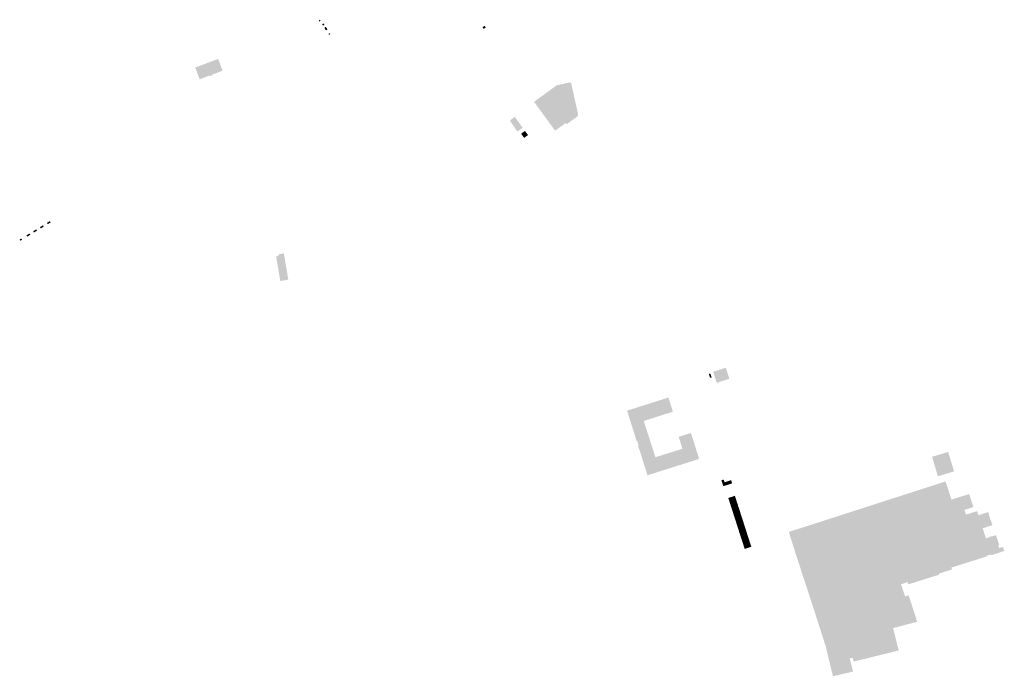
# Model space of a CAD drawing. Header units: inches. Extents: x 83371 to 84865, y 445805 to 446802.
import ezdxf

# ---------------------------------------------------------------- set-up
doc = ezdxf.new("R2010")
doc.units = ezdxf.units.IN
doc.header["$MEASUREMENT"] = 0

msp = doc.modelspace()

# ---------------------------------------------------------------- hatches: boundary and pattern name
for points in [[(83826.3, 446801.6), (83827.2, 446800.2), (83825.4, 446798.8), (83824.4, 446800.2), (83826.3, 446801.6), (83826.3, 446801.6)], [(83832, 446795.3), (83830, 446793.9), (83829.5, 446794.6), (83831.6, 446796), (83832, 446795.3), (83832, 446795.3)], [(83832, 446795.3), (83833, 446793.9), (83830.9, 446792.5), (83830.1, 446793.7), (83830, 446793.9), (83832, 446795.3), (83832, 446795.3)], [(83832.9, 446789.2), (83835.2, 446790.7), (83836.7, 446788.4), (83834.4, 446786.8), (83832.9, 446789.2), (83832.9, 446789.2)], [(83836.7, 446788.4), (83837.8, 446786.9), (83835.5, 446785.3), (83834.4, 446786.8), (83836.7, 446788.4), (83836.7, 446788.4)], [(84076.2, 446792.2), (84077.9, 446789.8), (84074.6, 446787.6), (84073.3, 446789.6), (84072.9, 446790.1), (84076.2, 446792.2), (84076.2, 446792.2)], [(83841.2, 446781.1), (83842, 446779.9), (83840, 446778.6), (83839.2, 446779.8), (83841.2, 446781.1), (83841.2, 446781.1)], [(83678.5, 446724.1), (83664, 446718.7), (83662.3, 446718), (83662.7, 446717), (83662, 446716.7), (83661.6, 446716.6), (83660.2, 446716.1), (83659.9, 446717.1), (83658.1, 446716.5), (83643.7, 446711.1), (83637, 446729), (83671.8, 446742), (83675.7, 446731.4), (83678.5, 446724.1), (83678.5, 446724.1)], [(84207.8, 446704), (84217.8, 446659.2), (84217.9, 446658.7), (84217.9, 446658.3), (84217.9, 446657.9), (84217.9, 446657.5), (84217.8, 446657), (84217.7, 446656.6), (84217.6, 446656.1), (84217.4, 446655.7), (84217.1, 446655.3), (84216.9, 446654.9), (84216.5, 446654.5), (84216.2, 446654.2), (84215.8, 446653.9), (84200.8, 446643), (84199.4, 446644.9), (84183.2, 446633.1), (84181.6, 446635.3), (84151.2, 446676.9), (84168.7, 446689.7), (84185.4, 446701.9), (84199.2, 446705), (84204.5, 446706.1), (84204.7, 446706.2), (84205, 446706.2), (84205.2, 446706.2), (84205.5, 446706.2), (84205.7, 446706.1), (84205.9, 446706.1), (84206.2, 446706), (84206.4, 446705.9), (84206.6, 446705.8), (84206.8, 446705.6), (84207, 446705.5), (84207.1, 446705.3), (84207.3, 446705.1), (84207.4, 446704.9), (84207.6, 446704.7), (84207.7, 446704.5), (84207.7, 446704.3), (84207.8, 446704), (84207.8, 446704)], [(84122.4, 446653.4), (84133.6, 446638.1), (84133.9, 446637.7), (84128.2, 446633.6), (84125.8, 446631.9), (84115.5, 446647.2), (84115.4, 446647.3), (84115.3, 446647.5), (84115.3, 446647.6), (84115.2, 446647.8), (84115.2, 446648), (84115.2, 446648.1), (84115.2, 446648.3), (84115.2, 446648.5), (84115.2, 446648.6), (84115.3, 446648.8), (84115.3, 446648.9), (84115.4, 446649.1), (84115.5, 446649.2), (84115.6, 446649.4), (84115.7, 446649.5), (84115.8, 446649.6), (84115.9, 446649.7), (84116.1, 446649.8), (84117.5, 446650.8), (84122.1, 446653.9), (84122.4, 446653.4), (84122.4, 446653.4)], [(84142, 446626.5), (84136.6, 446622.5), (84136.2, 446622.2), (84131.6, 446628.5), (84131.8, 446628.7), (84137.4, 446632.8), (84142, 446626.5), (84142, 446626.5)], [(83403.7, 446488.2), (83405.9, 446489.5), (83407.1, 446487.5), (83404.9, 446486.2), (83403.7, 446488.2), (83403.7, 446488.2)], [(83414.2, 446494.5), (83415.4, 446492.5), (83413.2, 446491.2), (83411.9, 446493.1), (83414.2, 446494.5), (83414.2, 446494.5)], [(83414.2, 446494.5), (83416.4, 446496), (83417.7, 446494), (83415.4, 446492.5), (83414.2, 446494.5), (83414.2, 446494.5)], [(83383.2, 446475.7), (83384.4, 446473.7), (83382.1, 446472.3), (83380.9, 446474.3), (83383.2, 446475.7), (83383.2, 446475.7)], [(83383.2, 446475.7), (83385.4, 446477.1), (83386.7, 446475.1), (83384.4, 446473.7), (83383.2, 446475.7), (83383.2, 446475.7)], [(83393.4, 446482), (83394.6, 446480), (83392.3, 446478.6), (83391.1, 446480.6), (83393.4, 446482), (83393.4, 446482)], [(83393.4, 446482), (83395.7, 446483.3), (83396.9, 446481.3), (83394.6, 446480), (83393.4, 446482), (83393.4, 446482)], [(83403.7, 446488.2), (83404.9, 446486.2), (83402.6, 446484.8), (83401.4, 446486.8), (83403.7, 446488.2), (83403.7, 446488.2)], [(83371.8, 446466.1), (83370.6, 446468.1), (83372.9, 446469.5), (83374.2, 446467.5), (83371.8, 446466.1), (83371.8, 446466.1)], [(83771.5, 446446.9), (83776.1, 446420), (83778.2, 446407.1), (83766.1, 446405), (83765.7, 446407.2), (83765.5, 446408.3), (83765.5, 446408.4), (83765.2, 446410.2), (83764.6, 446414.1), (83759.8, 446442.3), (83762.8, 446442.8), (83762.8, 446442.9), (83762.6, 446444.1), (83764.3, 446444.3), (83764.1, 446445.6), (83768.5, 446446.4), (83771, 446446.8), (83771.5, 446446.9), (83771.5, 446446.9)], [(84418.7, 446264.5), (84420.6, 446258.7), (84418.3, 446258), (84416.4, 446263.8), (84418.7, 446264.5), (84418.7, 446264.5)], [(84423, 446267.2), (84442.2, 446273.4), (84447.6, 446256.7), (84428.4, 446250.5), (84423, 446267.2), (84423, 446267.2)], [(84389.2, 446174.3), (84401.4, 446136.2), (84400.7, 446136), (84401.1, 446134.7), (84400.4, 446134.5), (84323.3, 446110.1), (84310.6, 446150.6), (84310.4, 446150.5), (84309.2, 446154.2), (84309.1, 446154.5), (84310, 446154.7), (84307.4, 446163), (84306.5, 446162.7), (84306.4, 446163), (84305.3, 446166.6), (84305.5, 446166.7), (84292.7, 446207.1), (84292.3, 446208.2), (84292.9, 446208.4), (84352.5, 446227.3), (84355.1, 446228.1), (84355.5, 446226.7), (84354.9, 446226.6), (84355, 446226.4), (84355.6, 446226.6), (84357.6, 446220.2), (84357, 446220), (84357, 446219.8), (84357.6, 446220), (84358.9, 446216.1), (84358.3, 446215.9), (84358.4, 446215.7), (84359, 446215.9), (84361, 446209.4), (84360.4, 446209.2), (84360.5, 446209.1), (84361, 446209.2), (84361.9, 446206.6), (84353.6, 446204), (84317.7, 446192.6), (84335.3, 446137.5), (84376.3, 446150.4), (84373.3, 446160.3), (84371.6, 446165.5), (84371.4, 446166.2), (84370.7, 446168.5), (84370.9, 446168.5), (84371.1, 446167.9), (84371.3, 446168), (84371.1, 446168.6), (84377.5, 446170.6), (84377.7, 446170), (84377.9, 446170.1), (84377.7, 446170.7), (84381.6, 446171.9), (84381.8, 446171.3), (84382, 446171.4), (84381.8, 446172), (84388.2, 446174), (84388.4, 446173.4), (84388.6, 446173.5), (84388.4, 446174.1), (84389.2, 446174.3)], [(84755.2, 446138.2), (84779.6, 446145.6), (84788.6, 446116), (84764.1, 446108.6), (84755.2, 446138.2), (84755.2, 446138.2)], [(84450.3, 446102.7), (84451.9, 446097.9), (84438.5, 446093.6), (84435.5, 446102.6), (84438.9, 446103.7), (84440.3, 446099.5), (84450.3, 446102.7), (84450.3, 446102.7)], [(84852.3, 446019.2), (84857.1, 446004.5), (84855.7, 446004), (84856.6, 446001.1), (84857.1, 445999.6), (84862.8, 446001.4), (84864.8, 445995.2), (84845, 445988.6), (84844.5, 445990), (84837.9, 445987.8), (84838.2, 445987), (84784.5, 445970), (84785.5, 445967.2), (84765.7, 445961), (84766.3, 445959.4), (84719.2, 445944.6), (84718.1, 445948.1), (84708.1, 445944.8), (84714.2, 445926.2), (84719.7, 445927.9), (84732.6, 445887.8), (84696.1, 445878.2), (84704.6, 445844.2), (84636.3, 445827.4), (84634.8, 445833.3), (84630.2, 445832.3), (84632.9, 445821.7), (84635.4, 445812.3), (84604.8, 445805), (84593.7, 445850.9), (84593, 445853.7), (84592.8, 445853.6), (84573.6, 445913.6), (84552, 445979.5), (84546.5, 445996.3), (84546.7, 445996.4), (84545.8, 445999.1), (84545.7, 445999.4), (84537.8, 446024.1), (84775.7, 446100.8), (84781.8, 446082), (84784.7, 446073.1), (84785.9, 446073.5), (84791.5, 446075.3), (84804.8, 446079.5), (84811.5, 446081.7), (84817.9, 446061.9), (84804.4, 446057.6), (84806.7, 446050.5), (84810.2, 446051.5), (84823.6, 446055.8), (84825.6, 446049.5), (84825.8, 446049.5), (84825.8, 446049.6), (84840.4, 446054.3), (84842.5, 446046.6), (84844, 446042), (84844.3, 446042.1), (84846.8, 446034.4), (84841.8, 446032.8), (84837.1, 446031.3), (84834.7, 446030.5), (84832.6, 446029.9), (84832.1, 446029.7), (84836.9, 446014.3), (84841.6, 446015.8), (84841.7, 446015.8), (84842.9, 446016.2), (84842.7, 446016.8), (84842.7, 446016.9), (84845.1, 446017.7), (84845.1, 446017.6), (84845.3, 446017), (84846.7, 446017.4), (84852.3, 446019.2)], [(84451, 446077.3), (84451.8, 446074.7), (84446.8, 446073.1), (84445.9, 446075.7), (84451, 446077.3), (84451, 446077.3)], [(84451.8, 446074.7), (84452.6, 446072.2), (84447.6, 446070.5), (84446.8, 446073.1), (84451.8, 446074.7), (84451.8, 446074.7)], [(84452.6, 446072.2), (84453.5, 446069.6), (84448.4, 446067.9), (84447.6, 446070.5), (84452.6, 446072.2), (84452.6, 446072.2)], [(84456, 446079), (84456.8, 446076.4), (84451.8, 446074.7), (84451, 446077.3), (84456, 446079), (84456, 446079)], [(84456.8, 446076.4), (84457.7, 446073.8), (84452.6, 446072.2), (84451.8, 446074.7), (84456.8, 446076.4), (84456.8, 446076.4)], [(84457.7, 446073.8), (84458.5, 446071.2), (84453.5, 446069.6), (84452.6, 446072.2), (84457.7, 446073.8), (84457.7, 446073.8)], [(84458.5, 446071.2), (84459.3, 446068.6), (84454.3, 446067), (84453.5, 446069.6), (84458.5, 446071.2), (84458.5, 446071.2)], [(84453.5, 446069.6), (84454.3, 446067), (84449.3, 446065.4), (84448.4, 446067.9), (84453.5, 446069.6), (84453.5, 446069.6)], [(84454.3, 446067), (84455.1, 446064.4), (84450.1, 446062.8), (84449.3, 446065.4), (84454.3, 446067), (84454.3, 446067)], [(84455.1, 446064.4), (84456, 446061.8), (84450.9, 446060.2), (84450.1, 446062.8), (84455.1, 446064.4), (84455.1, 446064.4)], [(84456, 446061.8), (84456.8, 446059.3), (84451.8, 446057.6), (84450.9, 446060.2), (84456, 446061.8), (84456, 446061.8)], [(84456.8, 446059.3), (84457.6, 446056.7), (84452.6, 446055.1), (84451.8, 446057.6), (84456.8, 446059.3), (84456.8, 446059.3)], [(84457.6, 446056.7), (84458.4, 446054.1), (84453.4, 446052.5), (84452.6, 446055.1), (84457.6, 446056.7), (84457.6, 446056.7)], [(84459.3, 446068.6), (84460.2, 446066.1), (84455.1, 446064.4), (84454.3, 446067), (84459.3, 446068.6), (84459.3, 446068.6)], [(84460.2, 446066.1), (84461, 446063.5), (84456, 446061.8), (84455.1, 446064.4), (84460.2, 446066.1), (84460.2, 446066.1)], [(84461, 446063.5), (84461.8, 446060.9), (84456.8, 446059.3), (84456, 446061.8), (84461, 446063.5), (84461, 446063.5)], [(84461.8, 446060.9), (84462.7, 446058.3), (84457.6, 446056.7), (84456.8, 446059.3), (84461.8, 446060.9), (84461.8, 446060.9)], [(84462.7, 446058.3), (84463.5, 446055.7), (84458.4, 446054.1), (84457.6, 446056.7), (84462.7, 446058.3), (84462.7, 446058.3)], [(84463.5, 446055.7), (84464.3, 446053.2), (84459.3, 446051.5), (84458.4, 446054.1), (84463.5, 446055.7), (84463.5, 446055.7)], [(84458.4, 446054.1), (84459.3, 446051.5), (84454.2, 446049.9), (84453.4, 446052.5), (84458.4, 446054.1), (84458.4, 446054.1)], [(84459.3, 446051.5), (84460.1, 446048.9), (84455.1, 446047.3), (84454.2, 446049.9), (84459.3, 446051.5), (84459.3, 446051.5)], [(84460.1, 446048.9), (84460.9, 446046.4), (84455.9, 446044.7), (84455.1, 446047.3), (84460.1, 446048.9), (84460.1, 446048.9)], [(84460.9, 446046.4), (84461.8, 446043.8), (84456.7, 446042.2), (84455.9, 446044.7), (84460.9, 446046.4), (84460.9, 446046.4)], [(84461.8, 446043.8), (84462.6, 446041.2), (84457.6, 446039.6), (84456.7, 446042.2), (84461.8, 446043.8), (84461.8, 446043.8)], [(84462.6, 446041.2), (84463.4, 446038.6), (84458.4, 446037), (84457.6, 446039.6), (84462.6, 446041.2), (84462.6, 446041.2)], [(84464.3, 446053.2), (84465.1, 446050.6), (84460.1, 446048.9), (84459.3, 446051.5), (84464.3, 446053.2), (84464.3, 446053.2)], [(84465.1, 446050.6), (84466, 446048), (84460.9, 446046.4), (84460.1, 446048.9), (84465.1, 446050.6), (84465.1, 446050.6)], [(84466, 446048), (84466.8, 446045.4), (84461.8, 446043.8), (84460.9, 446046.4), (84466, 446048), (84466, 446048)], [(84466.8, 446045.4), (84467.6, 446042.8), (84462.6, 446041.2), (84461.8, 446043.8), (84466.8, 446045.4), (84466.8, 446045.4)], [(84467.6, 446042.8), (84468.5, 446040.3), (84463.4, 446038.6), (84462.6, 446041.2), (84467.6, 446042.8), (84467.6, 446042.8)], [(84468.5, 446040.3), (84469.3, 446037.7), (84464.3, 446036.1), (84463.4, 446038.6), (84468.5, 446040.3), (84468.5, 446040.3)], [(84463.4, 446038.6), (84464.3, 446036.1), (84459.2, 446034.4), (84458.4, 446037), (84463.4, 446038.6), (84463.4, 446038.6)], [(84464.3, 446036.1), (84465.1, 446033.5), (84460.1, 446031.8), (84459.2, 446034.4), (84464.3, 446036.1), (84464.3, 446036.1)], [(84465.1, 446033.5), (84465.9, 446030.9), (84460.9, 446029.3), (84460.1, 446031.8), (84465.1, 446033.5), (84465.1, 446033.5)], [(84465.9, 446030.9), (84466.8, 446028.3), (84461.7, 446026.7), (84460.9, 446029.3), (84465.9, 446030.9), (84465.9, 446030.9)], [(84466.8, 446028.3), (84467.6, 446025.7), (84462.5, 446024.1), (84461.7, 446026.7), (84466.8, 446028.3), (84466.8, 446028.3)], [(84467.6, 446025.7), (84468.4, 446023.2), (84463.4, 446021.5), (84462.5, 446024.1), (84467.6, 446025.7), (84467.6, 446025.7)], [(84469.3, 446037.7), (84470.1, 446035.1), (84465.1, 446033.5), (84464.3, 446036.1), (84469.3, 446037.7), (84469.3, 446037.7)], [(84470.1, 446035.1), (84471, 446032.5), (84465.9, 446030.9), (84465.1, 446033.5), (84470.1, 446035.1), (84470.1, 446035.1)], [(84471, 446032.5), (84471.8, 446030), (84466.8, 446028.3), (84465.9, 446030.9), (84471, 446032.5), (84471, 446032.5)], [(84471.8, 446030), (84472.6, 446027.4), (84467.6, 446025.7), (84466.8, 446028.3), (84471.8, 446030), (84471.8, 446030)], [(84472.6, 446027.4), (84473.4, 446024.8), (84468.4, 446023.2), (84467.6, 446025.7), (84472.6, 446027.4), (84472.6, 446027.4)], [(84468.4, 446023.2), (84469.2, 446020.6), (84464.2, 446018.9), (84463.4, 446021.5), (84468.4, 446023.2), (84468.4, 446023.2)], [(84469.2, 446020.6), (84470.1, 446018), (84465, 446016.4), (84464.2, 446018.9), (84469.2, 446020.6), (84469.2, 446020.6)], [(84470.1, 446018), (84470.9, 446015.4), (84465.9, 446013.8), (84465, 446016.4), (84470.1, 446018), (84470.1, 446018)], [(84470.9, 446015.4), (84471.7, 446012.8), (84466.7, 446011.2), (84465.9, 446013.8), (84470.9, 446015.4), (84470.9, 446015.4)], [(84471.7, 446012.8), (84472.6, 446010.3), (84467.5, 446008.6), (84466.7, 446011.2), (84471.7, 446012.8), (84471.7, 446012.8)], [(84472.6, 446010.3), (84473.4, 446007.7), (84468.4, 446006.1), (84467.5, 446008.6), (84472.6, 446010.3), (84472.6, 446010.3)], [(84473.4, 446024.8), (84474.3, 446022.2), (84469.2, 446020.6), (84468.4, 446023.2), (84473.4, 446024.8), (84473.4, 446024.8)], [(84474.3, 446022.2), (84475.1, 446019.6), (84470.1, 446018), (84469.2, 446020.6), (84474.3, 446022.2), (84474.3, 446022.2)], [(84475.1, 446019.6), (84475.9, 446017.1), (84470.9, 446015.4), (84470.1, 446018), (84475.1, 446019.6), (84475.1, 446019.6)], [(84475.9, 446017.1), (84476.8, 446014.5), (84471.7, 446012.8), (84470.9, 446015.4), (84475.9, 446017.1), (84475.9, 446017.1)], [(84476.8, 446014.5), (84477.6, 446011.9), (84472.6, 446010.3), (84471.7, 446012.8), (84476.8, 446014.5), (84476.8, 446014.5)], [(84477.6, 446011.9), (84478.4, 446009.3), (84473.4, 446007.7), (84472.6, 446010.3), (84477.6, 446011.9), (84477.6, 446011.9)], [(84473.4, 446007.7), (84474.2, 446005.1), (84469.2, 446003.5), (84468.4, 446006.1), (84473.4, 446007.7), (84473.4, 446007.7)], [(84474.2, 446005.1), (84475.1, 446002.5), (84470, 446000.9), (84469.2, 446003.5), (84474.2, 446005.1), (84474.2, 446005.1)], [(84475.1, 446002.5), (84475.9, 446000), (84470.8, 445998.3), (84470, 446000.9), (84475.1, 446002.5), (84475.1, 446002.5)], [(84478.4, 446009.3), (84479.3, 446006.7), (84474.2, 446005.1), (84473.4, 446007.7), (84478.4, 446009.3), (84478.4, 446009.3)], [(84479.3, 446006.7), (84480.1, 446004.2), (84475.1, 446002.5), (84474.2, 446005.1), (84479.3, 446006.7), (84479.3, 446006.7)], [(84480.1, 446004.2), (84480.9, 446001.6), (84475.9, 446000), (84475.1, 446002.5), (84480.1, 446004.2), (84480.1, 446004.2)]]:
    msp.add_hatch(color=256).paths.add_polyline_path(points, flags=0)

doc.saveas('drawing.dxf')
